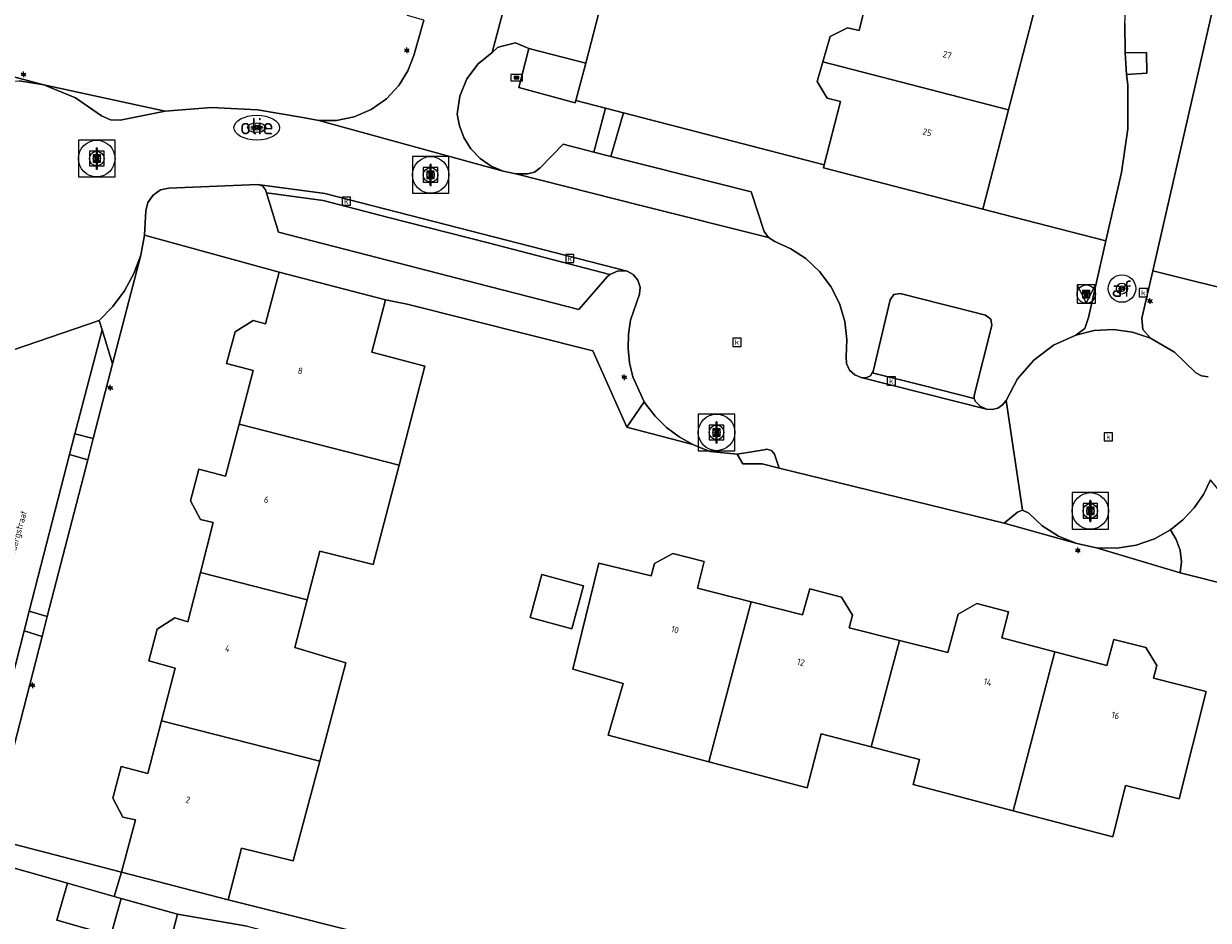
# Model space of a CAD drawing. Header units: metres. Extents: x 197147 to 199131, y 355511 to 356703.
# Tile 151 of 225: x 198569 to 198634, y 355942 to 355991. Entities that reach past the tile are written whole.
import ezdxf
from ezdxf.enums import TextEntityAlignment as Align

# ---------------------------------------------------------------- set-up
doc = ezdxf.new("R2010")
doc.units = ezdxf.units.M
for name, color, linetype, lineweight in [('B-WE-GR-BEPLANTING_CULTUUR_HEESTERS-G', 252, 'Continuous', 18), ('B-WE-KL-BRANDSTOF_PUT-S', 252, 'Continuous', 25), ('B-WE-KL-BRANDSTOF_PUT-S @ 0.05', 252, 'Continuous', 25), ('B-WE-KL-BRANDSTOF_PUT-S @ 0.1', 252, 'Continuous', 25), ('B-WE-KL-BRANDSTOF_PUT-S @ 0.2', 252, 'Continuous', 25), ('B-WE-KL-BRANDSTOF_PUT-S @ 0.5 (1)', 252, 'Continuous', 25), ('B-WE-KL-BRANDSTOF_PUT-S @ 0.5 (2)', 252, 'Continuous', 25), ('B-WE-KL-ET_LS_OV_LICHTMAST-S', 252, 'Continuous', 25), ('B-WE-OG-BEBOUWING_STRAATNAAM-T18', 252, 'Continuous', 18), ('B-WE-OG-TERREIN_ERF-G', 252, 'Continuous', 18), ('B-WE-RI-GWA_KOLK-S', 252, 'Continuous', 25), ('B-WE-RI-GWA_RIOOLPUT-S', 252, 'Continuous', 25), ('B-WE-RI-GWA_RIOOLPUT-S @ 0.05', 252, 'Continuous', 25), ('B-WE-RI-GWA_RIOOLPUT-S @ 0.1', 252, 'Continuous', 25), ('B-WE-RI-GWA_RIOOLPUT-S @ 0.2', 252, 'Continuous', 25), ('B-WE-RI-GWA_RIOOLPUT-S @ 0.5 (1)', 252, 'Continuous', 25), ('B-WE-RI-GWA_RIOOLPUT-S @ 0.5 (2)', 252, 'Continuous', 25), ('B-WE-VH-ONVERHARD-G', 252, 'Continuous', 18), ('B-WE-VH-VERHARDING_ASFALT-G', 252, 'Continuous', 18), ('B-WE-VH-VERHARDING_BETONSTRAATSTEEN-G', 252, 'Continuous', 18), ('B-WE-VH-VERHARDING_OPEN-G', 252, 'Continuous', 18), ('B-WE-VH-VERHARDING_STRAATBAKSTEEN-G', 252, 'Continuous', 18), ('B-WE-VH-VERHARDING_TEGEL-G', 252, 'Continuous', 18), ('B-WE-VW-AFSLUITPAAL-S', 253, 'Continuous', 25), ('B-WE-VW-AFSLUITPAAL-S @ 0.05', 253, 'Continuous', 25), ('B-WE-VW-AFSLUITPAAL-S @ 0.1', 253, 'Continuous', 25), ('B-WE-VW-AFSLUITPAAL-S @ 0.2', 253, 'Continuous', 25), ('B-WE-VW-AFSLUITPAAL-S @ 0.5 (1)', 253, 'Continuous', 25), ('B-WE-VW-AFSLUITPAAL-S @ 0.5 (2)', 253, 'Continuous', 25), ('X-XX-AL-ALGEMEEN-G', 7, 'Continuous', 18)]:
    doc.layers.add(name, color=color, linetype=linetype, lineweight=lineweight)
for name, color, linetype in [('B-WE-IE-MEUBILAIR_WEGMEUBILAIR-S', 252, 'Continuous'), ('B-WE-IE-MEUBILAIR_WEGMEUBILAIR-S @ 0.05', 252, 'Continuous'), ('B-WE-IE-MEUBILAIR_WEGMEUBILAIR-S @ 0.1', 252, 'Continuous'), ('B-WE-IE-MEUBILAIR_WEGMEUBILAIR-S @ 0.2', 252, 'Continuous'), ('B-WE-IE-MEUBILAIR_WEGMEUBILAIR-S @ 0.5 (1)', 252, 'Continuous'), ('B-WE-IE-MEUBILAIR_WEGMEUBILAIR-S @ 0.5 (2)', 252, 'Continuous'), ('B-WE-KL-DATA_CAI-S', 252, 'Continuous'), ('B-WE-KL-DATA_CAI-S @ 0.05', 252, 'Continuous'), ('B-WE-KL-DATA_CAI-S @ 0.1', 252, 'Continuous'), ('B-WE-KL-DATA_CAI-S @ 0.2', 252, 'Continuous'), ('B-WE-KL-DATA_CAI-S @ 0.5 (1)', 252, 'Continuous'), ('B-WE-KL-DATA_CAI-S @ 0.5 (2)', 252, 'Continuous'), ('B-WE-OG-BEBOUWING-GV', 252, 'Continuous'), ('B-WE-OG-BEBOUWING_HUISNUMMER-T18', 252, 'Continuous'), ('B-WE-VH-GOOT-G', 253, 'Continuous')]:
    doc.layers.add(name, color=color, linetype=linetype)
doc.styles.add('NLCS-ISO', font='NLCS-ISO.ttf')
doc.styles.add('NLCS-ISO-ANNOTATIEF-T18', font='NLCS-ISO.ttf', dxfattribs={"height": 1.8})
doc.styles.add('NLCS-ISO-M-T18', font='NLCS-ISO.ttf', dxfattribs={"height": 1.8})

# ---------------------------------------------------------------- blocks, each defined once
blk = doc.blocks.new('SKL-DATA_TERREINKAST-SO')
for q in [(-0.2, 0.2), (0.2, 0.2)]:
    blk.add_line((0, -0.21), q)
at = {"flags": 128}
blk.add_lwpolyline([(0.63, 0.35), (-0.63, 0.35), (-0.63, -0.35), (0.63, -0.35)], close=True, dxfattribs=at)
at = {"style": 'NLCS-ISO'}
blk.add_attdef('TYPE', text='', height=0.35, dxfattribs=at).set_placement((-0.03, 0.69), align=Align.MIDDLE_CENTER)
blk = doc.blocks.new('*U852')
at = {"layer": 'B-WE-KL-DATA_CAI-S @ 0.05', "xscale": 0.05, "yscale": 0.05, "zscale": 0.05}
blk.add_blockref('SKL-DATA_TERREINKAST-SO', (198596.058, 355988.023), dxfattribs=at)
at = {"layer": 'B-WE-KL-DATA_CAI-S @ 0.1', "xscale": 0.1, "yscale": 0.1, "zscale": 0.1}
blk.add_blockref('SKL-DATA_TERREINKAST-SO', (198596.058, 355988.023), dxfattribs=at)
at = {"layer": 'B-WE-KL-DATA_CAI-S @ 0.2', "xscale": 0.2, "yscale": 0.2, "zscale": 0.2}
blk.add_blockref('SKL-DATA_TERREINKAST-SO', (198596.058, 355988.023), dxfattribs=at)
at = {"layer": 'B-WE-KL-DATA_CAI-S @ 0.5 (1)', "xscale": 0.5, "yscale": 0.5, "zscale": 0.5}
blk.add_blockref('SKL-DATA_TERREINKAST-SO', (198596.058, 355988.023), dxfattribs=at)
at = {"layer": 'B-WE-KL-DATA_CAI-S @ 0.5 (2)', "xscale": 0.5, "yscale": 0.5, "zscale": 0.5}
blk.add_blockref('SKL-DATA_TERREINKAST-SO', (198596.058, 355988.023), dxfattribs=at)
blk = doc.blocks.new('B-SIE-WEG_LICHTMAST-SO')
at = {"ltscale": 0.1}
for p, q in [((-0.33, 0.19), (-0.67, 0.39)), ((0, 0.39), (0, 0.77)), ((0.33, 0.19), (0.67, 0.39)), ((-0.33, -0.19), (-0.67, -0.39)), ((0, -0.39), (0, -0.77)), ((0.33, -0.19), (0.67, -0.39))]:
    blk.add_line(p, q, dxfattribs=at)
at = {"flags": 128}
for points in [[(-0.35, 0.15), (0.35, 0.15)], [(-0.35, -0.15), (0.35, -0.15)]]:
    blk.add_lwpolyline(points, dxfattribs=at)
at = {"ltscale": 0.1}
blk.add_circle((0, 0), 0.386, dxfattribs=at)
at = {"style": 'NLCS-ISO'}
blk.add_attdef('TYPE', text='', height=0.549, dxfattribs=at).set_placement((0, 0.77), align=Align.BOTTOM_CENTER)
blk = doc.blocks.new('B-SIE-WEG_VERKEERSBORD_PAAL-SO')
blk.add_lwpolyline([(-1, -1), (1, -1), (1, 1), (-1, 1)], close=True)
at = {"flags": 128}
blk.add_lwpolyline([(-1, 1), (0, -1), (1, 1)], close=True, dxfattribs=at)
for radius in [1, 0.171]:
    blk.add_circle((0, 0), radius)
at = {"style": 'NLCS-ISO'}
blk.add_attdef('bordgegevens', text='', height=1.8, dxfattribs=at).set_placement((2.21, 3.21), align=Align.TOP_LEFT)
blk = doc.blocks.new('*U943')
at = {"layer": 'B-WE-IE-MEUBILAIR_WEGMEUBILAIR-S @ 0.05', "xscale": 0.05, "yscale": 0.05, "zscale": 0.05}
blk.add_blockref('B-SIE-WEG_VERKEERSBORD_PAAL-SO', (198627.215, 355976.19), dxfattribs=at)
at = {"layer": 'B-WE-IE-MEUBILAIR_WEGMEUBILAIR-S @ 0.1', "xscale": 0.1, "yscale": 0.1, "zscale": 0.1}
blk.add_blockref('B-SIE-WEG_VERKEERSBORD_PAAL-SO', (198627.215, 355976.19), dxfattribs=at)
at = {"layer": 'B-WE-IE-MEUBILAIR_WEGMEUBILAIR-S @ 0.2', "xscale": 0.2, "yscale": 0.2, "zscale": 0.2}
blk.add_blockref('B-SIE-WEG_VERKEERSBORD_PAAL-SO', (198627.215, 355976.19), dxfattribs=at)
at = {"layer": 'B-WE-IE-MEUBILAIR_WEGMEUBILAIR-S @ 0.5 (1)', "xscale": 0.5, "yscale": 0.5, "zscale": 0.5}
blk.add_blockref('B-SIE-WEG_VERKEERSBORD_PAAL-SO', (198627.215, 355976.19), dxfattribs=at)
at = {"layer": 'B-WE-IE-MEUBILAIR_WEGMEUBILAIR-S @ 0.5 (2)', "xscale": 0.5, "yscale": 0.5, "zscale": 0.5}
blk.add_blockref('B-SIE-WEG_VERKEERSBORD_PAAL-SO', (198627.215, 355976.19), dxfattribs=at)
blk = doc.blocks.new('SVW-AFSLUITPAAL-SO')
at = {"lineweight": 18}
blk.add_circle((0, 0), 1.5, dxfattribs=at)
at = {"lineweight": 18, "style": 'NLCS-ISO'}
blk.add_text('af', height=1.8, dxfattribs=at).set_placement((0, 0), align=Align.MIDDLE_CENTER)
blk = doc.blocks.new('*U952')
at = {"layer": 'B-WE-VW-AFSLUITPAAL-S @ 0.05', "xscale": 0.05, "yscale": 0.05, "zscale": 0.05}
blk.add_blockref('SVW-AFSLUITPAAL-SO', (198629.171, 355976.491), dxfattribs=at)
at = {"layer": 'B-WE-VW-AFSLUITPAAL-S @ 0.1', "xscale": 0.1, "yscale": 0.1, "zscale": 0.1}
blk.add_blockref('SVW-AFSLUITPAAL-SO', (198629.171, 355976.491), dxfattribs=at)
at = {"layer": 'B-WE-VW-AFSLUITPAAL-S @ 0.2', "xscale": 0.2, "yscale": 0.2, "zscale": 0.2}
blk.add_blockref('SVW-AFSLUITPAAL-SO', (198629.171, 355976.491), dxfattribs=at)
at = {"layer": 'B-WE-VW-AFSLUITPAAL-S @ 0.5 (1)', "xscale": 0.5, "yscale": 0.5, "zscale": 0.5}
blk.add_blockref('SVW-AFSLUITPAAL-SO', (198629.171, 355976.491), dxfattribs=at)
at = {"layer": 'B-WE-VW-AFSLUITPAAL-S @ 0.5 (2)', "xscale": 0.5, "yscale": 0.5, "zscale": 0.5}
blk.add_blockref('SVW-AFSLUITPAAL-SO', (198629.171, 355976.491), dxfattribs=at)
blk = doc.blocks.new('BGT-KOLK-SO')
at = {"color": 0, "linetype": 'ByBlock', "lineweight": 18}
blk.add_lwpolyline([(-0.045, -0.045), (0.045, -0.045), (0.045, 0.045), (-0.045, 0.045)], close=True, dxfattribs=at)
at = {"color": 0, "linetype": 'ByBlock', "lineweight": 18, "style": 'NLCS-ISO-M-T18'}
blk.add_text('k', height=0.06, dxfattribs=at).set_placement((0, 0), align=Align.MIDDLE_CENTER)
blk = doc.blocks.new('SKL-BENZINEPUT_OLIEPUT-SO')
at = {"color": 0, "linetype": 'ByBlock', "lineweight": 18}
blk.add_ellipse((0, 0), major_axis=(2.5, 0), ratio=0.54, dxfattribs=at)
at = {"color": 0, "linetype": 'ByBlock', "lineweight": 18, "style": 'NLCS-ISO'}
blk.add_text('olie', height=1.8, dxfattribs=at).set_placement((0, 0.16), align=Align.MIDDLE_CENTER)
blk = doc.blocks.new('*U1062')
at = {"layer": 'B-WE-KL-BRANDSTOF_PUT-S @ 0.05', "xscale": 0.05, "yscale": 0.05, "zscale": 0.05}
blk.add_blockref('SKL-BENZINEPUT_OLIEPUT-SO', (198581.849, 355985.292), dxfattribs=at)
at = {"layer": 'B-WE-KL-BRANDSTOF_PUT-S @ 0.1', "xscale": 0.1, "yscale": 0.1, "zscale": 0.1}
blk.add_blockref('SKL-BENZINEPUT_OLIEPUT-SO', (198581.849, 355985.292), dxfattribs=at)
at = {"layer": 'B-WE-KL-BRANDSTOF_PUT-S @ 0.2', "xscale": 0.2, "yscale": 0.2, "zscale": 0.2}
blk.add_blockref('SKL-BENZINEPUT_OLIEPUT-SO', (198581.849, 355985.292), dxfattribs=at)
at = {"layer": 'B-WE-KL-BRANDSTOF_PUT-S @ 0.5 (1)', "xscale": 0.5, "yscale": 0.5, "zscale": 0.5}
blk.add_blockref('SKL-BENZINEPUT_OLIEPUT-SO', (198581.849, 355985.292), dxfattribs=at)
at = {"layer": 'B-WE-KL-BRANDSTOF_PUT-S @ 0.5 (2)', "xscale": 0.5, "yscale": 0.5, "zscale": 0.5}
blk.add_blockref('SKL-BENZINEPUT_OLIEPUT-SO', (198581.849, 355985.292), dxfattribs=at)
blk = doc.blocks.new('SRI-PUT_INSPECTIE-SO')
at = {"lineweight": -3, "flags": 128}
blk.add_lwpolyline([(-2, -2), (2, -2), (2, 2), (-2, 2)], close=True, dxfattribs=at)
at = {"lineweight": -3, "ltscale": 1.5}
blk.add_circle((0, 0), 2, dxfattribs=at)
at = {"ltscale": 0.1, "style": 'NLCS-ISO'}
blk.add_text('I', height=2.5, dxfattribs=at).set_placement((0, -0.01), align=Align.MIDDLE_CENTER)
blk = doc.blocks.new('*U1136')
at = {"layer": 'B-WE-RI-GWA_RIOOLPUT-S @ 0.05', "xscale": 0.05, "yscale": 0.05, "zscale": 0.05}
blk.add_blockref('SRI-PUT_INSPECTIE-SO', (198606.995, 355968.629), dxfattribs=at)
at = {"layer": 'B-WE-RI-GWA_RIOOLPUT-S @ 0.1', "xscale": 0.1, "yscale": 0.1, "zscale": 0.1}
blk.add_blockref('SRI-PUT_INSPECTIE-SO', (198606.995, 355968.629), dxfattribs=at)
at = {"layer": 'B-WE-RI-GWA_RIOOLPUT-S @ 0.2', "xscale": 0.2, "yscale": 0.2, "zscale": 0.2}
blk.add_blockref('SRI-PUT_INSPECTIE-SO', (198606.995, 355968.629), dxfattribs=at)
at = {"layer": 'B-WE-RI-GWA_RIOOLPUT-S @ 0.5 (1)', "xscale": 0.5, "yscale": 0.5, "zscale": 0.5}
blk.add_blockref('SRI-PUT_INSPECTIE-SO', (198606.995, 355968.629), dxfattribs=at)
at = {"layer": 'B-WE-RI-GWA_RIOOLPUT-S @ 0.5 (2)', "xscale": 0.5, "yscale": 0.5, "zscale": 0.5}
blk.add_blockref('SRI-PUT_INSPECTIE-SO', (198606.995, 355968.629), dxfattribs=at)
blk = doc.blocks.new('*U1137')
at = {"layer": 'B-WE-RI-GWA_RIOOLPUT-S @ 0.05', "xscale": 0.05, "yscale": 0.05, "zscale": 0.05}
blk.add_blockref('SRI-PUT_INSPECTIE-SO', (198627.44, 355964.333), dxfattribs=at)
at = {"layer": 'B-WE-RI-GWA_RIOOLPUT-S @ 0.1', "xscale": 0.1, "yscale": 0.1, "zscale": 0.1}
blk.add_blockref('SRI-PUT_INSPECTIE-SO', (198627.44, 355964.333), dxfattribs=at)
at = {"layer": 'B-WE-RI-GWA_RIOOLPUT-S @ 0.2', "xscale": 0.2, "yscale": 0.2, "zscale": 0.2}
blk.add_blockref('SRI-PUT_INSPECTIE-SO', (198627.44, 355964.333), dxfattribs=at)
at = {"layer": 'B-WE-RI-GWA_RIOOLPUT-S @ 0.5 (1)', "xscale": 0.5, "yscale": 0.5, "zscale": 0.5}
blk.add_blockref('SRI-PUT_INSPECTIE-SO', (198627.44, 355964.333), dxfattribs=at)
at = {"layer": 'B-WE-RI-GWA_RIOOLPUT-S @ 0.5 (2)', "xscale": 0.5, "yscale": 0.5, "zscale": 0.5}
blk.add_blockref('SRI-PUT_INSPECTIE-SO', (198627.44, 355964.333), dxfattribs=at)
blk = doc.blocks.new('*U1139')
at = {"layer": 'B-WE-RI-GWA_RIOOLPUT-S @ 0.05', "xscale": 0.05, "yscale": 0.05, "zscale": 0.05}
blk.add_blockref('SRI-PUT_INSPECTIE-SO', (198591.357, 355982.709), dxfattribs=at)
at = {"layer": 'B-WE-RI-GWA_RIOOLPUT-S @ 0.1', "xscale": 0.1, "yscale": 0.1, "zscale": 0.1}
blk.add_blockref('SRI-PUT_INSPECTIE-SO', (198591.357, 355982.709), dxfattribs=at)
at = {"layer": 'B-WE-RI-GWA_RIOOLPUT-S @ 0.2', "xscale": 0.2, "yscale": 0.2, "zscale": 0.2}
blk.add_blockref('SRI-PUT_INSPECTIE-SO', (198591.357, 355982.709), dxfattribs=at)
at = {"layer": 'B-WE-RI-GWA_RIOOLPUT-S @ 0.5 (1)', "xscale": 0.5, "yscale": 0.5, "zscale": 0.5}
blk.add_blockref('SRI-PUT_INSPECTIE-SO', (198591.357, 355982.709), dxfattribs=at)
at = {"layer": 'B-WE-RI-GWA_RIOOLPUT-S @ 0.5 (2)', "xscale": 0.5, "yscale": 0.5, "zscale": 0.5}
blk.add_blockref('SRI-PUT_INSPECTIE-SO', (198591.357, 355982.709), dxfattribs=at)
blk = doc.blocks.new('*U1142')
at = {"layer": 'B-WE-RI-GWA_RIOOLPUT-S @ 0.05', "xscale": 0.05, "yscale": 0.05, "zscale": 0.05}
blk.add_blockref('SRI-PUT_INSPECTIE-SO', (198573.095, 355983.604), dxfattribs=at)
at = {"layer": 'B-WE-RI-GWA_RIOOLPUT-S @ 0.1', "xscale": 0.1, "yscale": 0.1, "zscale": 0.1}
blk.add_blockref('SRI-PUT_INSPECTIE-SO', (198573.095, 355983.604), dxfattribs=at)
at = {"layer": 'B-WE-RI-GWA_RIOOLPUT-S @ 0.2', "xscale": 0.2, "yscale": 0.2, "zscale": 0.2}
blk.add_blockref('SRI-PUT_INSPECTIE-SO', (198573.095, 355983.604), dxfattribs=at)
at = {"layer": 'B-WE-RI-GWA_RIOOLPUT-S @ 0.5 (1)', "xscale": 0.5, "yscale": 0.5, "zscale": 0.5}
blk.add_blockref('SRI-PUT_INSPECTIE-SO', (198573.095, 355983.604), dxfattribs=at)
at = {"layer": 'B-WE-RI-GWA_RIOOLPUT-S @ 0.5 (2)', "xscale": 0.5, "yscale": 0.5, "zscale": 0.5}
blk.add_blockref('SRI-PUT_INSPECTIE-SO', (198573.095, 355983.604), dxfattribs=at)

msp = doc.modelspace()

# ---------------------------------------------------------------- linework, layer by layer
at = {"layer": 'B-WE-GR-BEPLANTING_CULTUUR_HEESTERS-G', "ltscale": 0.2, "flags": 128}
for points in [[(198596.009, 355982.769), (198596.661, 355982.758), (198597.037, 355982.853), (198597.348, 355983.086), (198598.602, 355984.382), (198600.281, 355983.959), (198600.922, 355986.353), (198599.301, 355986.773), (198599.27, 355986.657), (198596.176, 355987.48), (198596.722, 355989.617), (198595.993, 355989.93), (198595.197, 355989.732), (198595.018, 355989.671), (198594.72, 355989.399), (198593.954, 355988.774), (198593.346, 355987.957), (198592.958, 355987.014), (198592.817, 355986.036), (198592.93, 355985.393), (198593.175, 355984.747), (198593.557, 355984.137), (198594.064, 355983.606), (198594.669, 355983.189), (198595.332, 355982.908), (198596.009, 355982.769)], [(198570.195, 355987.631), (198571.939, 355986.921), (198573.355, 355985.931), (198573.849, 355985.726), (198574.384, 355985.707), (198576.845, 355986.198), (198570.195, 355987.631)], [(198601.9, 355986.1), (198600.922, 355986.353), (198600.281, 355983.959), (198601.221, 355983.722), (198601.9, 355986.1)], [(198619.987, 355975.471), (198620.998, 355975.215), (198621.704, 355975.036), (198621.993, 355974.821), (198622.045, 355974.465), (198621.08, 355970.641), (198621.082, 355970.481), (198621.138, 355970.345), (198621.406, 355970.063), (198621.758, 355969.897), (198622.062, 355969.878), (198622.373, 355969.96), (198622.64, 355970.139), (198622.827, 355970.38), (198623.455, 355971.55), (198624.341, 355972.581), (198625.431, 355973.393), (198626.642, 355973.938), (198627.139, 355974.316), (198627.334, 355974.909), (198628.288, 355979.1), (198622.612, 355980.57), (198621.562, 355980.842), (198612.841, 355983.098), (198612.882, 355983.257), (198601.9, 355986.1), (198601.221, 355983.722), (198603.394, 355983.174), (198608.884, 355981.79), (198609.597, 355979.62), (198609.83, 355979.278), (198610.181, 355979.059), (198611.05, 355978.674), (198611.879, 355978.129), (198612.625, 355977.43), (198613.248, 355976.599), (198613.715, 355975.672), (198614.009, 355974.692), (198614.129, 355973.707), (198614.087, 355972.758), (198614.107, 355972.393), (198614.271, 355972.036), (198614.558, 355971.768), (198614.898, 355971.634), (198615.028, 355971.617), (198615.163, 355971.617), (198615.413, 355971.729), (198615.51, 355971.892), (198615.553, 355971.964), (198616.486, 355975.877), (198616.695, 355976.163), (198617.045, 355976.215), (198619.417, 355975.615), (198619.987, 355975.471)], [(198602.096, 355968.911), (198603.044, 355970.295), (198602.421, 355971.673), (198602.238, 355972.431), (198602.154, 355973.212), (198602.171, 355973.998), (198602.287, 355974.768), (198602.789, 355976.195), (198602.818, 355976.568), (198602.697, 355976.953), (198602.438, 355977.262), (198602.108, 355977.439), (198601.617, 355977.457), (198601.162, 355977.27), (198601.018, 355977.133), (198599.47, 355975.348), (198593.926, 355976.775), (198588.484, 355978.176), (198583.04, 355979.577), (198582.371, 355981.721), (198582.32, 355981.885), (198582.155, 355982.111), (198581.886, 355982.19), (198577.038, 355981.991), (198576.588, 355981.884), (198576.178, 355981.607), (198575.897, 355981.199), (198575.785, 355980.75), (198575.713, 355979.405), (198583.065, 355977.395), (198588.888, 355975.88), (198590.079, 355975.646), (198600.222, 355973.095), (198602.096, 355968.911)], [(198573.386, 355974.231), (198573.965, 355972.381), (198575.498, 355978.318), (198575.131, 355977.317), (198574.619, 355976.369), (198573.976, 355975.504), (198573.224, 355974.748), (198573.386, 355974.231)], [(198610.416, 355966.672), (198610.16, 355967.439), (198609.995, 355967.647), (198609.738, 355967.712), (198609.601, 355967.678), (198608.131, 355967.439), (198608.435, 355966.914), (198609.493, 355966.914), (198610.416, 355966.672)], [(198623.733, 355964.372), (198623.453, 355964.263), (198622.732, 355963.67), (198626.7, 355962.549), (198625.698, 355962.963), (198624.814, 355963.528), (198624.075, 355964.203), (198623.733, 355964.372)], [(198632.357, 355960.947), (198632.422, 355961.557), (198632.35, 355962.182), (198632.141, 355962.776), (198631.816, 355963.296), (198630.941, 355962.81), (198629.951, 355962.464), (198628.88, 355962.294), (198627.778, 355962.321), (198632.357, 355960.947)]]:
    msp.add_lwpolyline(points, close=True, dxfattribs=at)
msp.add_lwpolyline([(198636.352, 355976.105), (198630.852, 355977.461), (198630.26, 355974.879), (198630.317, 355974.257), (198630.73, 355973.788), (198632.039, 355973.011), (198633.201, 355971.881), (198633.517, 355971.717), (198633.893, 355971.671)], dxfattribs=at)
at = {"layer": 'B-WE-OG-BEBOUWING-GV', "ltscale": 0.2, "flags": 128}
for points in [[(198612.817, 355988.9), (198622.968, 355986.271), (198624.325, 355991.507), (198615.585, 355993.771), (198614.788, 355990.6), (198614.162, 355990.749), (198613.215, 355990.276), (198612.817, 355988.9)], [(198596.722, 355989.617), (198596.176, 355987.48), (198599.27, 355986.657), (198599.301, 355986.773), (198599.845, 355988.819), (198596.722, 355989.617)], [(198621.562, 355980.842), (198622.968, 355986.271), (198612.817, 355988.9), (198612.505, 355987.82), (198613.043, 355986.899), (198613.78, 355986.729), (198612.882, 355983.257), (198612.841, 355983.098), (198621.562, 355980.842)], [(198583.065, 355977.395), (198582.323, 355974.566), (198581.644, 355974.749), (198580.657, 355974.136), (198580.201, 355972.392), (198581.643, 355972.015), (198580.876, 355969.083), (198589.634, 355966.843), (198591.045, 355972.259), (198588.142, 355973.015), (198588.888, 355975.88), (198583.065, 355977.395)], [(198589.634, 355966.843), (198580.876, 355969.083), (198580.131, 355966.236), (198578.681, 355966.609), (198578.217, 355964.895), (198578.77, 355963.868), (198579.462, 355963.702), (198578.764, 355960.971), (198584.602, 355959.478), (198585.298, 355962.143), (198588.215, 355961.398), (198589.634, 355966.843)], [(198606.577, 355950.611), (198608.884, 355959.363), (198605.954, 355960.111), (198606.31, 355961.564), (198604.609, 355962.006), (198603.6, 355961.452), (198603.414, 355960.783), (198600.548, 355961.481), (198599.134, 355955.675), (198601.883, 355954.901), (198601.061, 355952.065), (198606.577, 355950.611)], [(198584.602, 355959.478), (198578.764, 355960.971), (198578.075, 355958.278), (198577.372, 355958.486), (198576.393, 355957.877), (198575.95, 355956.14), (198577.388, 355955.745), (198576.634, 355952.863), (198585.293, 355950.649), (198586.724, 355956.027), (198583.921, 355956.868), (198584.602, 355959.478)], [(198597.447, 355960.858), (198596.801, 355958.516), (198599.073, 355957.89), (198599.719, 355960.231), (198597.447, 355960.858)], [(198608.884, 355959.363), (198606.577, 355950.611), (198611.947, 355949.195), (198612.722, 355952.148), (198615.461, 355951.429), (198616.996, 355957.254), (198614.244, 355957.948), (198614.431, 355958.635), (198613.823, 355959.611), (198612.089, 355960.069), (198611.689, 355958.647), (198608.884, 355959.363)], [(198625.501, 355956.633), (198622.592, 355957.4), (198622.959, 355958.813), (198621.225, 355959.274), (198620.211, 355958.69), (198619.645, 355956.586), (198616.996, 355957.254), (198615.461, 355951.429), (198618.092, 355950.739), (198617.749, 355949.375), (198623.21, 355947.943), (198625.501, 355956.633)], [(198625.501, 355956.633), (198623.21, 355947.943), (198624.756, 355947.538), (198628.667, 355946.512), (198629.358, 355949.328), (198632.294, 355948.586), (198633.771, 355954.459), (198630.896, 355955.182), (198631.076, 355955.874), (198630.467, 355956.86), (198628.719, 355957.302), (198628.35, 355955.882), (198625.501, 355956.633)], [(198574.457, 355944.576), (198580.28, 355943.061), (198581.006, 355945.894), (198583.844, 355945.203), (198585.293, 355950.649), (198576.634, 355952.863), (198575.881, 355949.985), (198574.424, 355950.362), (198573.967, 355948.628), (198574.517, 355947.597), (198575.207, 355947.449), (198574.457, 355944.576)], [(198574.055, 355943.253), (198571.488, 355943.978), (198570.918, 355941.958), (198573.862, 355941.127), (198574.432, 355943.147), (198574.055, 355943.253)], [(198574.432, 355943.147), (198573.862, 355941.127), (198576.987, 355940.245), (198577.505, 355942.28), (198574.432, 355943.147)]]:
    msp.add_lwpolyline(points, close=True, dxfattribs=at)
at = {"layer": 'B-WE-OG-TERREIN_ERF-G', "ltscale": 0.2, "flags": 128}
for points in [[(198557.933, 355990.89), (198570.195, 355987.631), (198576.845, 355986.198), (198579.366, 355986.387), (198581.892, 355986.266), (198584.365, 355985.842), (198585.25, 355985.68), (198586.204, 355985.687), (198587.176, 355985.888), (198588.107, 355986.29), (198588.936, 355986.873), (198589.616, 355987.597), (198590.119, 355988.407), (198590.444, 355989.246), (198590.991, 355991.165), (198590.092, 355991.428), (198593.768, 356005.131), (198591.55, 356005.734), (198592.429, 356008.823), (198594.497, 356008.261), (198596.282, 356014.938), (198595.872, 356015.05), (198589.062, 356016.91), (198532.182, 356027.136)], [(198600.704, 355992.137), (198599.845, 355988.819), (198599.301, 355986.773), (198600.922, 355986.353), (198601.9, 355986.1), (198612.882, 355983.257), (198613.78, 355986.729), (198613.043, 355986.899), (198612.505, 355987.82), (198612.817, 355988.9), (198613.215, 355990.276), (198614.162, 355990.749), (198614.788, 355990.6), (198615.585, 355993.771)], [(198634.563, 355993.653), (198630.852, 355977.461), (198636.352, 355976.105)], [(198567.145, 355946.478), (198574.457, 355944.576), (198575.207, 355947.449), (198574.517, 355947.597), (198573.967, 355948.628), (198574.424, 355950.362), (198575.881, 355949.985), (198576.634, 355952.863), (198577.388, 355955.745), (198575.95, 355956.14), (198576.393, 355957.877), (198577.372, 355958.486), (198578.075, 355958.278), (198578.764, 355960.971), (198579.462, 355963.702), (198578.77, 355963.868), (198578.217, 355964.895), (198578.681, 355966.609), (198580.131, 355966.236), (198580.876, 355969.083), (198581.643, 355972.015), (198580.201, 355972.392), (198580.657, 355974.136), (198581.644, 355974.749), (198582.323, 355974.566), (198583.065, 355977.395), (198575.713, 355979.405), (198575.498, 355978.318), (198573.965, 355972.381), (198572.908, 355968.294), (198572.606, 355967.126), (198570.392, 355958.564), (198570.107, 355957.461), (198567.707, 355948.178)], [(198635.251, 355960.225), (198632.357, 355960.947), (198627.778, 355962.321), (198626.7, 355962.549), (198622.732, 355963.67), (198610.416, 355966.672), (198609.493, 355966.914), (198608.435, 355966.914), (198608.131, 355967.439), (198606.649, 355967.593), (198606.17, 355967.759), (198605.704, 355967.961), (198602.291, 355968.86), (198602.096, 355968.911), (198600.222, 355973.095), (198590.079, 355975.646), (198588.888, 355975.88), (198588.142, 355973.015), (198591.045, 355972.259), (198589.634, 355966.843), (198588.215, 355961.398), (198585.298, 355962.143), (198584.602, 355959.478), (198583.921, 355956.868), (198586.724, 355956.027), (198585.293, 355950.649), (198583.844, 355945.203), (198581.006, 355945.894), (198580.28, 355943.061), (198589.742, 355940.703)], [(198573.862, 355941.127), (198570.918, 355941.958), (198571.488, 355943.978), (198568.402, 355944.848)], [(198581.328, 355941.637), (198577.505, 355942.28), (198576.987, 355940.245)]]:
    msp.add_lwpolyline(points, dxfattribs=at)
for points in [[(198626.972, 356007.809), (198625.589, 356002.356), (198624.337, 355997.423), (198625.756, 355997.033), (198624.325, 355991.507), (198622.968, 355986.271), (198621.562, 355980.842), (198622.612, 355980.57), (198628.288, 355979.1), (198629.14, 355982.843), (198629.495, 355985.227), (198629.486, 355987.638), (198629.425, 355988.205), (198629.376, 355988.793), (198629.342, 355989.387), (198629.326, 355990.982), (198629.419, 355992.578), (198629.622, 355994.164), (198629.932, 355995.728), (198632.46, 356005.271), (198632.553, 356006.144), (198632.499, 356006.403), (198626.972, 356007.809)], [(198628.667, 355946.512), (198624.756, 355947.538), (198623.21, 355947.943), (198617.749, 355949.375), (198618.092, 355950.739), (198615.461, 355951.429), (198612.722, 355952.148), (198611.947, 355949.195), (198606.577, 355950.611), (198601.061, 355952.065), (198601.883, 355954.901), (198599.134, 355955.675), (198600.548, 355961.481), (198603.414, 355960.783), (198603.6, 355961.452), (198604.609, 355962.006), (198606.31, 355961.564), (198605.954, 355960.111), (198608.884, 355959.363), (198611.689, 355958.647), (198612.089, 355960.069), (198613.823, 355959.611), (198614.431, 355958.635), (198614.244, 355957.948), (198616.996, 355957.254), (198619.645, 355956.586), (198620.211, 355958.69), (198621.225, 355959.274), (198622.959, 355958.813), (198622.592, 355957.4), (198625.501, 355956.633), (198628.35, 355955.882), (198628.719, 355957.302), (198630.467, 355956.86), (198631.076, 355955.874), (198630.896, 355955.182), (198633.771, 355954.459), (198632.294, 355948.586), (198629.358, 355949.328), (198628.667, 355946.512)], [(198596.801, 355958.516), (198597.447, 355960.858), (198599.719, 355960.231), (198599.073, 355957.89), (198596.801, 355958.516)]]:
    msp.add_lwpolyline(points, close=True, dxfattribs=at)
at = {"layer": 'B-WE-VH-GOOT-G', "ltscale": 0.2, "flags": 128}
for points in [[(198602.108, 355977.439), (198585.564, 355981.697), (198581.886, 355982.19)], [(198614.898, 355971.634), (198621.758, 355969.897)]]:
    msp.add_lwpolyline(points, dxfattribs=at)
at = {"layer": 'B-WE-VH-ONVERHARD-G', "ltscale": 0.2, "flags": 128}
msp.add_lwpolyline([(198629.425, 355988.205), (198630.522, 355988.267), (198630.52, 355989.407), (198629.342, 355989.387), (198629.376, 355988.793), (198629.425, 355988.205)], close=True, dxfattribs=at)
at = {"layer": 'B-WE-VH-VERHARDING_ASFALT-G', "ltscale": 0.2, "flags": 128}
msp.add_lwpolyline([(198629.326, 355990.982), (198629.342, 355989.387), (198630.52, 355989.407), (198630.522, 355988.267), (198629.425, 355988.205), (198629.486, 355987.638), (198629.495, 355985.227), (198629.14, 355982.843), (198628.288, 355979.1), (198627.334, 355974.909), (198627.139, 355974.316), (198626.642, 355973.938), (198627.647, 355974.194), (198628.7, 355974.256), (198629.747, 355974.117), (198630.73, 355973.788), (198630.317, 355974.257), (198630.26, 355974.879), (198630.852, 355977.461), (198634.563, 355993.653)], dxfattribs=at)
at = {"layer": 'B-WE-VH-VERHARDING_BETONSTRAATSTEEN-G', "ltscale": 0.2, "flags": 128}
msp.add_lwpolyline([(198590.991, 355991.165), (198590.444, 355989.246), (198590.119, 355988.407), (198589.616, 355987.597), (198588.936, 355986.873), (198588.107, 355986.29), (198587.176, 355985.888), (198586.204, 355985.687), (198585.25, 355985.68), (198595.332, 355982.908), (198594.669, 355983.189), (198594.064, 355983.606), (198593.557, 355984.137), (198593.175, 355984.747), (198592.93, 355985.393), (198592.817, 355986.036), (198592.958, 355987.014), (198593.346, 355987.957), (198593.954, 355988.774), (198594.72, 355989.399), (198595.795, 355993.487)], dxfattribs=at)
for points in [[(198581.886, 355982.19), (198582.155, 355982.111), (198582.32, 355981.885), (198582.371, 355981.721), (198585.488, 355981.304), (198589.053, 355980.386), (198594.495, 355978.986), (198601.162, 355977.27), (198601.617, 355977.457), (198602.108, 355977.439), (198585.564, 355981.697), (198581.886, 355982.19)], [(198618.296, 355971.187), (198615.51, 355971.892), (198615.413, 355971.729), (198615.163, 355971.617), (198615.028, 355971.617), (198614.898, 355971.634), (198621.758, 355969.897), (198621.406, 355970.063), (198621.138, 355970.345), (198621.082, 355970.481), (198618.296, 355971.187)], [(198602.291, 355968.86), (198605.704, 355967.961), (198604.956, 355968.384), (198604.263, 355968.904), (198603.644, 355969.51), (198603.113, 355970.186), (198603.044, 355970.295), (198602.096, 355968.911), (198602.291, 355968.86)], [(198572.908, 355968.294), (198571.9, 355968.547), (198571.605, 355967.426), (198572.606, 355967.126), (198572.908, 355968.294)], [(198631.816, 355963.296), (198632.141, 355962.776), (198632.35, 355962.182), (198632.422, 355961.557), (198632.357, 355960.947), (198635.251, 355960.225), (198635.302, 355960.42), (198635.461, 355960.927), (198635.568, 355961.441), (198635.61, 355962.678), (198635.351, 355963.924), (198634.799, 355965.072), (198634.013, 355966.028), (198633.62, 355965.237), (198633.112, 355964.503), (198632.504, 355963.85), (198631.816, 355963.296)], [(198570.107, 355957.461), (198570.392, 355958.564), (198569.397, 355958.845), (198569.123, 355957.778), (198570.107, 355957.461)]]:
    msp.add_lwpolyline(points, close=True, dxfattribs=at)
at = {"layer": 'B-WE-VH-VERHARDING_OPEN-G', "ltscale": 0.2, "flags": 128}
for points in [[(198600.704, 355992.137), (198597.573, 355992.944), (198595.795, 355993.487), (198594.72, 355989.399), (198595.018, 355989.671), (198595.197, 355989.732), (198595.993, 355989.93), (198596.722, 355989.617), (198599.845, 355988.819), (198600.704, 355992.137)], [(198574.055, 355943.253), (198574.457, 355944.576), (198567.145, 355946.478), (198566.757, 355945.928), (198566.288, 355945.445), (198568.402, 355944.848), (198571.488, 355943.978), (198574.055, 355943.253)], [(198580.28, 355943.061), (198574.457, 355944.576), (198574.055, 355943.253), (198574.432, 355943.147), (198577.505, 355942.28), (198581.328, 355941.637), (198584.388, 355940.827), (198587.447, 355940.017), (198589.379, 355939.473), (198589.742, 355940.703), (198580.28, 355943.061)]]:
    msp.add_lwpolyline(points, close=True, dxfattribs=at)
at = {"layer": 'B-WE-VH-VERHARDING_STRAATBAKSTEEN-G', "ltscale": 0.2, "flags": 128}
for points in [[(198570.195, 355987.631), (198557.933, 355990.89), (198559.578, 355990.304), (198561.146, 355989.503), (198562.597, 355988.505), (198563.895, 355987.338), (198564.323, 355987.103), (198564.865, 355987.137), (198566.138, 355987.595), (198567.488, 355987.837), (198568.86, 355987.848), (198570.195, 355987.631)], [(198603.394, 355983.174), (198601.221, 355983.722), (198600.281, 355983.959), (198598.602, 355984.382), (198597.348, 355983.086), (198597.037, 355982.853), (198596.661, 355982.758), (198596.009, 355982.769), (198602.855, 355981.04), (198609.83, 355979.278), (198609.597, 355979.62), (198608.884, 355981.79), (198603.394, 355983.174)], [(198594.495, 355978.986), (198589.053, 355980.386), (198585.488, 355981.304), (198582.371, 355981.721), (198583.04, 355979.577), (198588.484, 355978.176), (198593.926, 355976.775), (198599.47, 355975.348), (198601.018, 355977.133), (198601.162, 355977.27), (198594.495, 355978.986)], [(198615.51, 355971.892), (198618.296, 355971.187), (198621.082, 355970.481), (198621.08, 355970.641), (198622.045, 355974.465), (198621.993, 355974.821), (198621.704, 355975.036), (198620.998, 355975.215), (198619.987, 355975.471), (198619.417, 355975.615), (198617.045, 355976.215), (198616.695, 355976.163), (198616.486, 355975.877), (198615.553, 355971.964), (198615.51, 355971.892)]]:
    msp.add_lwpolyline(points, close=True, dxfattribs=at)
for points in [[(198567.851, 355972.915), (198573.224, 355974.748), (198573.976, 355975.504), (198574.619, 355976.369), (198575.131, 355977.317), (198575.498, 355978.318), (198575.713, 355979.405), (198575.785, 355980.75), (198575.897, 355981.199), (198576.178, 355981.607), (198576.588, 355981.884), (198577.038, 355981.991), (198581.886, 355982.19), (198585.564, 355981.697), (198602.108, 355977.439), (198602.438, 355977.262), (198602.697, 355976.953), (198602.818, 355976.568), (198602.789, 355976.195), (198602.287, 355974.768), (198602.171, 355973.998), (198602.154, 355973.212), (198602.238, 355972.431), (198602.421, 355971.673), (198603.044, 355970.295), (198603.113, 355970.186), (198603.644, 355969.51), (198604.263, 355968.904), (198604.956, 355968.384), (198605.704, 355967.961), (198606.17, 355967.759), (198606.649, 355967.593), (198608.131, 355967.439), (198609.601, 355967.678), (198609.738, 355967.712), (198609.995, 355967.647), (198610.16, 355967.439), (198610.416, 355966.672), (198622.732, 355963.67), (198623.453, 355964.263), (198623.733, 355964.372), (198622.827, 355970.38), (198622.64, 355970.139), (198622.373, 355969.96), (198622.062, 355969.878), (198621.758, 355969.897), (198614.898, 355971.634), (198614.558, 355971.768), (198614.271, 355972.036), (198614.107, 355972.393), (198614.087, 355972.758), (198614.129, 355973.707), (198614.009, 355974.692), (198613.715, 355975.672), (198613.248, 355976.599), (198612.625, 355977.43), (198611.879, 355978.129), (198611.05, 355978.674), (198610.181, 355979.059), (198609.83, 355979.278), (198602.855, 355981.04), (198596.009, 355982.769), (198595.332, 355982.908), (198585.25, 355985.68), (198584.365, 355985.842), (198581.892, 355986.266), (198579.366, 355986.387), (198576.845, 355986.198), (198574.384, 355985.707), (198573.849, 355985.726), (198573.355, 355985.931), (198571.939, 355986.921), (198570.195, 355987.631), (198568.86, 355987.848)], [(198567.229, 355950.416), (198569.123, 355957.778), (198569.397, 355958.845), (198571.605, 355967.426), (198571.9, 355968.547), (198573.386, 355974.231), (198573.224, 355974.748), (198567.851, 355972.915)], [(198633.893, 355971.671), (198633.517, 355971.717), (198633.201, 355971.881), (198632.039, 355973.011), (198630.73, 355973.788), (198629.747, 355974.117), (198628.7, 355974.256), (198627.647, 355974.194), (198626.642, 355973.938), (198625.431, 355973.393), (198624.341, 355972.581), (198623.455, 355971.55), (198622.827, 355970.38), (198623.733, 355964.372), (198624.075, 355964.203), (198624.814, 355963.528), (198625.698, 355962.963), (198626.7, 355962.549), (198627.778, 355962.321), (198628.88, 355962.294), (198629.951, 355962.464), (198630.941, 355962.81), (198631.816, 355963.296), (198632.504, 355963.85), (198633.112, 355964.503), (198633.62, 355965.237), (198634.013, 355966.028)]]:
    msp.add_lwpolyline(points, dxfattribs=at)
at = {"layer": 'B-WE-VH-VERHARDING_TEGEL-G', "ltscale": 0.2, "flags": 128}
for points in [[(198572.908, 355968.294), (198573.965, 355972.381), (198573.386, 355974.231), (198571.9, 355968.547), (198572.908, 355968.294)], [(198572.606, 355967.126), (198571.605, 355967.426), (198569.397, 355958.845), (198570.392, 355958.564), (198572.606, 355967.126)], [(198570.107, 355957.461), (198569.123, 355957.778), (198567.229, 355950.416), (198567.62, 355949.33), (198567.707, 355948.178), (198570.107, 355957.461)]]:
    msp.add_lwpolyline(points, close=True, dxfattribs=at)
at = {"layer": 'X-XX-AL-ALGEMEEN-G', "ltscale": 0.2, "flags": 128}
msp.add_lwpolyline([(198629.425, 355988.205), (198630.522, 355988.267), (198630.52, 355989.407), (198629.342, 355989.387), (198629.376, 355988.793), (198629.425, 355988.205)], close=True, dxfattribs=at)

# ---------------------------------------------------------------- block references
at = {"layer": 'B-WE-IE-MEUBILAIR_WEGMEUBILAIR-S'}
msp.add_blockref('*U943', (0, 0), dxfattribs=at)
at = {"layer": 'B-WE-KL-BRANDSTOF_PUT-S'}
msp.add_blockref('*U1062', (0, 0), dxfattribs=at)
at = {"layer": 'B-WE-KL-DATA_CAI-S'}
msp.add_blockref('*U852', (0, 0), dxfattribs=at)
at = {"layer": 'B-WE-KL-ET_LS_OV_LICHTMAST-S', "xscale": 0.2, "yscale": 0.2, "zscale": 0.2}
for p in [(198590.056, 355989.518), (198569.091, 355988.202), (198630.697, 355975.813), (198601.949, 355971.645), (198573.837, 355971.069), (198626.757, 355962.176), (198569.578, 355954.804)]:
    msp.add_blockref('B-SIE-WEG_LICHTMAST-SO', p, dxfattribs=at)
at = {"layer": 'B-WE-RI-GWA_KOLK-S', "xscale": 5, "yscale": 5, "zscale": 5}
for p in [(198586.742, 355981.273), (198598.971, 355978.135), (198630.338, 355976.264), (198608.115, 355973.559), (198608.115, 355973.559), (198616.55, 355971.435), (198628.427, 355968.387)]:
    msp.add_blockref('BGT-KOLK-SO', p, dxfattribs=at)
at = {"layer": 'B-WE-RI-GWA_RIOOLPUT-S'}
for name in ['*U1142', '*U1139', '*U1136', '*U1137']:
    msp.add_blockref(name, (0, 0), dxfattribs=at)
at = {"layer": 'B-WE-VW-AFSLUITPAAL-S'}
msp.add_blockref('*U952', (0, 0), dxfattribs=at)

# ---------------------------------------------------------------- texts
at = {"layer": 'B-WE-OG-BEBOUWING_HUISNUMMER-T18', "style": 'NLCS-ISO-ANNOTATIEF-T18'}
for s, rotation, p in [('27', 345.5, (198619.613, 355989.271)), ('27', 345.5, (198619.613, 355989.271)), ('25', 345.5, (198618.517, 355985.038)), ('25', 345.5, (198618.517, 355985.038)), ('8', 345.3, (198584.23, 355971.99)), ('8', 345.3, (198584.23, 355971.99)), ('6', 344.9, (198582.376, 355964.95)), ('6', 344.9, (198582.376, 355964.95)), ('10', 345.4, (198604.724, 355957.843)), ('10', 345.4, (198604.724, 355957.843)), ('4', 345.7, (198580.25, 355956.813)), ('4', 345.7, (198580.25, 355956.813)), ('12', 345.2, (198611.611, 355956.058)), ('12', 345.2, (198611.611, 355956.058)), ('14', 345.1, (198621.829, 355954.974)), ('14', 345.1, (198621.829, 355954.974)), ('16', 345.8, (198628.814, 355953.152)), ('16', 345.8, (198628.814, 355953.152)), ('2', 345.2, (198578.08, 355948.539)), ('2', 345.2, (198578.08, 355948.539))]:
    msp.add_text(s, height=0.36, rotation=rotation, dxfattribs=at).set_placement(p, align=Align.MIDDLE_CENTER)
at = {"layer": 'B-WE-OG-BEBOUWING_STRAATNAAM-T18', "style": 'NLCS-ISO-ANNOTATIEF-T18'}
msp.add_text('Kasteel Keverbergstraat', height=0.36, rotation=74.3, dxfattribs=at).set_placement((198568.405, 355961.817), align=Align.MIDDLE_CENTER)

doc.saveas('drawing.dxf')
